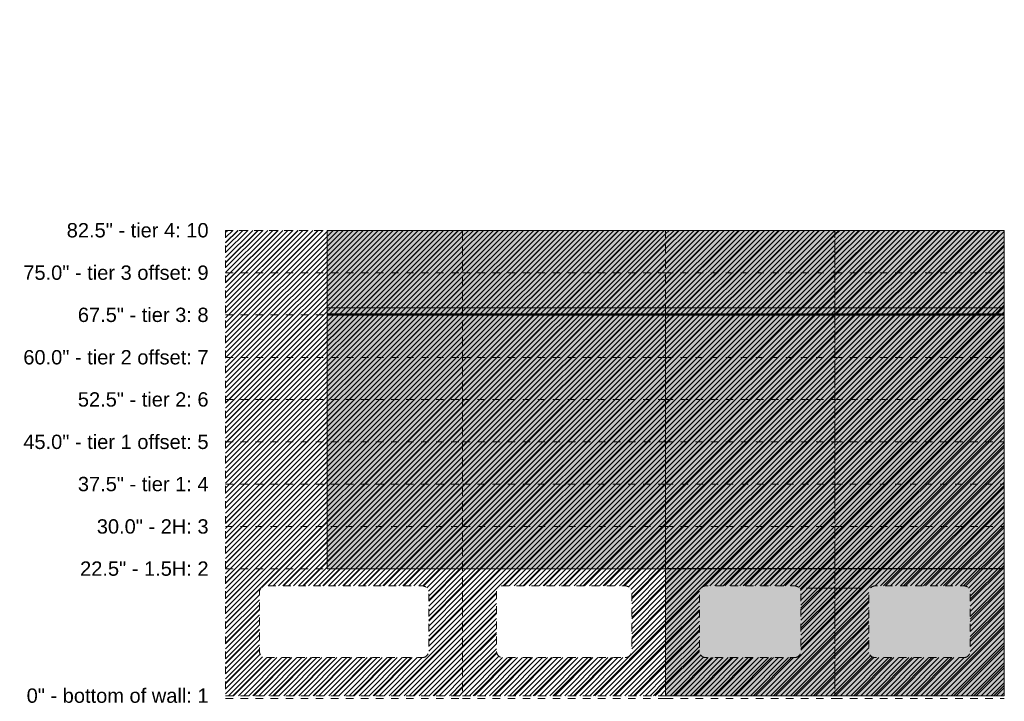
# Model space of a CAD drawing. Header units: inches. Extents: x -462 to -288, y -230 to 11.
# Tile 1 of 58: x -462 to -288, y -230 to -110. Entities that reach past the tile are written whole.
import ezdxf

# ---------------------------------------------------------------- set-up
doc = ezdxf.new("R2010")
doc.units = ezdxf.units.IN
doc.header["$LTSCALE"] = 32
doc.header["$MEASUREMENT"] = 0
doc.linetypes.add('Dash Style-1', pattern=[0.083328, 0.041656, -0.041672])
for name, color, linetype, lineweight in [('DashLine', 7, 'Dash Style-1', 13), ('DashLineFill', 7, 'Dash Style-1', 13), ('Drawing', 7, 'Continuous', 18), ('GreyFill', 7, 'Continuous', 13), ('None', 7, 'Continuous', 18), ('SolidLine', 7, 'Continuous', 15)]:
    doc.layers.add(name, color=color, linetype=linetype, lineweight=lineweight)
doc.layers.add('Electrical', color=1, linetype='Dash Style-1', lineweight=15, true_color=0xff0000)
doc.styles.add('Arial', font='arial.ttf')
pattern_1 = [(45, (0, 0), (-1.613016, 1.935715), []), (45, (-1.0608, 1.0608), (-0.4723461, 0.4167613), [])]
pattern_2 = [(45, (0, 0), (-0.33333333, -0.7222222), [])]

# ---------------------------------------------------------------- blocks, each defined once
blk = doc.blocks.new('Group-4')
at = {"layer": 'DashLineFill', "linetype": 'Continuous', "lineweight": 13}
h = blk.add_hatch(dxfattribs=at)
h.set_pattern_fill('Steel', color=253, style=0, pattern_type=2)
h.set_pattern_definition(pattern_1)
h.paths.add_polyline_path([(0, -157.98), (0, -240.5), (42.01, -240.5), (42.01, -157.98)])
edge = h.paths.add_edge_path()
edge.add_arc((34.83, -232.57), 1.18, 270, 360)
edge.add_line((36.01, -232.57), (36.01, -222.2))
edge.add_arc((34.83, -222.2), 1.18, 0, 90)
edge.add_line((34.83, -221.02), (7.18, -221.02))
edge.add_arc((7.18, -222.2), 1.18, 90, 180)
edge.add_line((6, -222.2), (6, -232.57))
edge.add_arc((7.18, -232.57), 1.18, 180, 270)
edge.add_line((7.18, -233.75), (34.83, -233.75))
h = blk.add_hatch(dxfattribs=at)
h.set_pattern_fill('Steel', color=253, style=0, pattern_type=2)
h.set_pattern_definition(pattern_1)
h.paths.add_polyline_path([(42.01, -157.98), (42.01, -240.5), (77.99, -240.5), (77.99, -157.98)])
edge = h.paths.add_edge_path()
edge.add_arc((70.81, -232.57), 1.18, 270, 360)
edge.add_line((71.99, -232.57), (71.99, -222.2))
edge.add_arc((70.81, -222.2), 1.18, 0, 90)
edge.add_line((70.81, -221.02), (49.19, -221.02))
edge.add_arc((49.19, -222.2), 1.18, 90, 180)
edge.add_line((48.01, -222.2), (48.01, -232.57))
edge.add_arc((49.19, -232.57), 1.18, 180, 270)
edge.add_line((49.19, -233.75), (70.81, -233.75))
h = blk.add_hatch(dxfattribs=at)
h.set_pattern_fill('Steel', color=253, style=0, pattern_type=2)
h.set_pattern_definition(pattern_1)
h.paths.add_polyline_path([(77.99, -157.98), (77.99, -240.5), (107.99, -240.5), (107.99, -157.98)])
edge = h.paths.add_edge_path()
edge.add_arc((100.81, -232.57), 1.18, 270, 360)
edge.add_line((101.99, -232.57), (101.99, -222.2))
edge.add_arc((100.81, -222.2), 1.18, 0, 90)
edge.add_line((100.81, -221.02), (85.17, -221.02))
edge.add_arc((85.17, -222.2), 1.18, 90, 180)
edge.add_line((83.99, -222.2), (83.99, -232.57))
edge.add_arc((85.17, -232.57), 1.18, 180, 270)
edge.add_line((85.17, -233.75), (100.81, -233.75))
h = blk.add_hatch(dxfattribs=at)
h.set_pattern_fill('Steel', color=253, style=0, pattern_type=2)
h.set_pattern_definition(pattern_1)
h.paths.add_polyline_path([(107.99, -157.98), (107.99, -240.5), (137.99, -240.5), (137.99, -157.98)])
edge = h.paths.add_edge_path()
edge.add_arc((130.81, -232.57), 1.18, 270, 360)
edge.add_line((131.99, -232.57), (131.99, -222.2))
edge.add_arc((130.81, -222.2), 1.18, 0, 90)
edge.add_line((130.81, -221.02), (115.17, -221.02))
edge.add_arc((115.17, -222.2), 1.18, 90, 180)
edge.add_line((113.99, -222.2), (113.99, -232.57))
edge.add_arc((115.17, -232.57), 1.18, 180, 270)
edge.add_line((115.17, -233.75), (130.81, -233.75))
at = {"layer": 'DashLine'}
for p, q in [((0, -157.98), (42.01, -157.98)), ((42.01, -157.98), (77.99, -157.98)), ((77.99, -157.98), (107.99, -157.98)), ((107.99, -157.98), (137.99, -157.98)), ((0, -165.5), (42.01, -165.5)), ((42.01, -165.5), (77.99, -165.5)), ((77.99, -165.5), (107.99, -165.5)), ((107.99, -165.5), (137.99, -165.5)), ((0, -172.98), (42.01, -172.98)), ((42.01, -172.98), (77.99, -172.98)), ((77.99, -172.98), (107.99, -172.98)), ((107.99, -172.98), (137.99, -172.98)), ((0, -180.5), (42.01, -180.5)), ((42.01, -180.5), (77.99, -180.5)), ((77.99, -180.5), (107.99, -180.5)), ((107.99, -180.5), (137.99, -180.5)), ((0, -187.98), (42.01, -187.98)), ((42.01, -187.98), (77.99, -187.98)), ((77.99, -187.98), (107.99, -187.98)), ((107.99, -187.98), (137.99, -187.98)), ((0, -195.5), (42.01, -195.5)), ((42.01, -195.5), (77.99, -195.5)), ((77.99, -195.5), (107.99, -195.5)), ((107.99, -195.5), (137.99, -195.5)), ((0, -202.98), (42.01, -202.98)), ((42.01, -202.98), (77.99, -202.98)), ((77.99, -202.98), (107.99, -202.98)), ((107.99, -202.98), (137.99, -202.98)), ((0, -210.5), (42.01, -210.5)), ((42.01, -210.5), (77.99, -210.5)), ((77.99, -210.5), (107.99, -210.5)), ((107.99, -210.5), (137.99, -210.5)), ((0, -217.98), (42.01, -217.98)), ((42.01, -217.98), (77.99, -217.98)), ((77.99, -217.98), (107.99, -217.98)), ((107.99, -217.98), (137.99, -217.98)), ((0, -240.5), (42.01, -240.5)), ((42.01, -240.5), (77.99, -240.5)), ((77.99, -240.5), (107.99, -240.5)), ((107.99, -240.5), (137.99, -240.5)), ((0, -241.02), (42.01, -241.02))]:
    blk.add_line(p, q, dxfattribs=at)
at = {"layer": 'DashLineFill'}
for p, q in [((42.01, -241.02), (77.99, -241.02)), ((77.99, -241.02), (107.99, -241.02)), ((107.99, -241.02), (137.99, -241.02))]:
    blk.add_line(p, q, dxfattribs=at)
at = {"layer": 'DashLineFill', "flags": 128}
for points in [[(0, -157.98), (0, -240.5), (42.01, -240.5), (42.01, -157.98)], [(42.01, -157.98), (42.01, -240.5), (77.99, -240.5), (77.99, -157.98)], [(77.99, -157.98), (77.99, -240.5), (107.99, -240.5), (107.99, -157.98)], [(107.99, -157.98), (107.99, -240.5), (137.99, -240.5), (137.99, -157.98)]]:
    blk.add_lwpolyline(points, close=True, dxfattribs=at)
for points in [[(34.83, -233.75, 0.414214), (36.01, -232.57), (36.01, -222.2, 0.414214), (34.83, -221.02), (7.18, -221.02, 0.414214), (6, -222.2), (6, -232.57, 0.414214), (7.18, -233.75)], [(70.81, -233.75, 0.414214), (71.99, -232.57), (71.99, -222.2, 0.414214), (70.81, -221.02), (49.19, -221.02, 0.414214), (48.01, -222.2), (48.01, -232.57, 0.414214), (49.19, -233.75)], [(100.81, -233.75, 0.414214), (101.99, -232.57), (101.99, -222.2, 0.414214), (100.81, -221.02), (85.17, -221.02, 0.414214), (83.99, -222.2), (83.99, -232.57, 0.414214), (85.17, -233.75)], [(130.81, -233.75, 0.414214), (131.99, -232.57), (131.99, -222.2, 0.414214), (130.81, -221.02), (115.17, -221.02, 0.414214), (113.99, -222.2), (113.99, -232.57, 0.414214), (115.17, -233.75)]]:
    blk.add_lwpolyline(points, format="xyb", close=True, dxfattribs=at)
at = {"layer": 'DashLine', "char_height": 2.5417, "attachment_point": 6, "line_spacing_factor": 0.969122, "style": 'Arial'}
for s, insert in [('82.5" - tier 4: 10', (-3, -157.98)), ('75.0" - tier 3 offset: 9', (-3, -165.5)), ('67.5" - tier 3: 8', (-3, -172.98)), ('60.0" - tier 2 offset: 7', (-3, -180.5)), ('52.5" - tier 2: 6', (-3, -187.98)), ('45.0" - tier 1 offset: 5', (-3, -195.5)), ('37.5" - tier 1: 4', (-3, -202.98)), ('30.0" - 2H: 3', (-3, -210.5)), ('22.5" - 1.5H: 2', (-3, -217.98)), ('0" - bottom of wall: 1', (-3, -240.5))]:
    blk.add_mtext(s, dxfattribs=dict(at, insert=insert))
blk = doc.blocks.new('SL Wall Panel (2D)')
at = {"layer": 'None'}
blk.add_blockref('Group-4', (0, 0), dxfattribs=at)
at = {"layer": 'Drawing', "color": 0, "flags": 1}
for tag in ['Catalog', 'Custom', 'FinishGroup', 'Discount', 'Tag', 'Item1', 'Item2', 'Item3', 'Item4', 'Item5', 'Item6', 'Item7', 'Item8', 'Item9', 'Item10', 'Item11', 'Item12', 'Item13', 'Item14', 'Item15', 'Item16', 'Item17', 'Item18', 'Item19', 'Item20', 'Item21', 'Item22', 'Item23', 'Item24', 'Item25', 'Option1', 'Option2', 'Option3', 'Option4', 'Option5', 'Option6', 'Option7', 'Option8', 'Option9', 'Option10', 'Option11', 'Option12']:
    blk.add_attdef(tag, (-102.5, -216.57), '', height=0.00709, dxfattribs=at)
blk = doc.blocks.new('Group-5')
at = {"layer": 'DashLineFill', "linetype": 'Continuous', "lineweight": 13}
h = blk.add_hatch(dxfattribs=at)
h.set_pattern_fill('Steel', color=253, style=0, pattern_type=2)
h.set_pattern_definition(pattern_1)
h.paths.add_polyline_path([(12, -12), (72, -12), (72, -12.25), (12, -12.25)])
at = {"layer": 'GreyFill', "linetype": 'Continuous', "lineweight": 0}
blk.add_hatch(color=254, dxfattribs=at).paths.add_polyline_path([(12, -228.92), (72, -228.92), (72, -251.48), (12, -251.48)])
at = {"layer": 'DashLineFill', "flags": 128}
blk.add_lwpolyline([(12, -12), (72, -12), (72, -12.25), (12, -12.25)], close=True, dxfattribs=at)
at = {"layer": 'GreyFill', "flags": 128}
blk.add_lwpolyline([(12, -228.92), (72, -228.92), (72, -251.48), (12, -251.48)], close=True, dxfattribs=at)
at = {"layer": 'SolidLine'}
blk.add_line((36.99, -232.38), (46.99, -232.38), dxfattribs=at)
at = {"layer": 'SolidLine', "flags": 128}
blk.add_lwpolyline([(12, -12.25), (72, -12.25), (72, -13.28), (12, -13.28)], close=True, dxfattribs=at)
blk = doc.blocks.new('Group-6')
at = {"layer": 'None'}
blk.add_blockref('Group-5', (0, 0), dxfattribs=at)
blk = doc.blocks.new('SL Wall Tile (2D)')
at = {"layer": 'None'}
blk.add_blockref('Group-6', (0, 0), dxfattribs=at)
at = {"layer": 'Drawing', "color": 0, "flags": 1}
for tag in ['Catalog', 'Custom', 'FinishGroup', 'Discount', 'Tag', 'Item1', 'Item2', 'Item3', 'Item4', 'Item5', 'Item6', 'Item7', 'Item8', 'Item9', 'Item10', 'Item11', 'Item12', 'Item13', 'Item14', 'Item15', 'Item16', 'Item17', 'Item18', 'Item19', 'Item20', 'Item21', 'Item22', 'Item23', 'Item24', 'Item25', 'Option1', 'Option2', 'Option3', 'Option4', 'Option5', 'Option6', 'Option7', 'Option8', 'Option9', 'Option10', 'Option11', 'Option12']:
    blk.add_attdef(tag, (-0.55, -214.53), '', height=0.00709, dxfattribs=at)
blk = doc.blocks.new('Group-7')
at = {"layer": 'DashLineFill', "linetype": 'Continuous', "lineweight": 13}
h = blk.add_hatch(dxfattribs=at)
h.set_pattern_fill('Steel', color=253, style=0, pattern_type=2)
h.set_pattern_definition(pattern_1)
h.paths.add_polyline_path([(12, -12), (72, -12), (72, -12.25), (12, -12.25)])
at = {"layer": 'GreyFill', "linetype": 'Continuous', "lineweight": 0}
blk.add_hatch(color=254, dxfattribs=at).paths.add_polyline_path([(12, -183.92), (72, -183.92), (72, -228.96), (12, -228.96)])
at = {"layer": 'DashLineFill', "flags": 128}
blk.add_lwpolyline([(12, -12), (72, -12), (72, -12.25), (12, -12.25)], close=True, dxfattribs=at)
at = {"layer": 'GreyFill', "flags": 128}
blk.add_lwpolyline([(12, -183.92), (72, -183.92), (72, -228.96), (12, -228.96)], close=True, dxfattribs=at)
at = {"layer": 'SolidLine', "flags": 128}
blk.add_lwpolyline([(12, -12.25), (72, -12.25), (72, -13.28), (12, -13.28)], close=True, dxfattribs=at)
blk = doc.blocks.new('Group-8')
at = {"layer": 'None'}
blk.add_blockref('Group-7', (0, 0), dxfattribs=at)
blk = doc.blocks.new('SL Wall Tile (2D)-1')
at = {"layer": 'None'}
blk.add_blockref('Group-8', (0, 0), dxfattribs=at)
at = {"layer": 'Drawing', "color": 0, "flags": 1}
for tag in ['Catalog', 'Custom', 'FinishGroup', 'Discount', 'Tag', 'Item1', 'Item2', 'Item3', 'Item4', 'Item5', 'Item6', 'Item7', 'Item8', 'Item9', 'Item10', 'Item11', 'Item12', 'Item13', 'Item14', 'Item15', 'Item16', 'Item17', 'Item18', 'Item19', 'Item20', 'Item21', 'Item22', 'Item23', 'Item24', 'Item25', 'Option1', 'Option2', 'Option3', 'Option4', 'Option5', 'Option6', 'Option7', 'Option8', 'Option9', 'Option10', 'Option11', 'Option12']:
    blk.add_attdef(tag, (-0.55, -192.01), '', height=0.00709, dxfattribs=at)
blk = doc.blocks.new('Group-9')
at = {"layer": 'DashLineFill', "linetype": 'Continuous', "lineweight": 13}
h = blk.add_hatch(dxfattribs=at)
h.set_pattern_fill('Steel', color=253, style=0, pattern_type=2)
h.set_pattern_definition(pattern_1)
h.paths.add_polyline_path([(12, -12), (72, -12), (72, -12.25), (12, -12.25)])
at = {"layer": 'GreyFill', "linetype": 'Continuous', "lineweight": 0}
blk.add_hatch(color=254, dxfattribs=at).paths.add_polyline_path([(12, -183.92), (72, -183.92), (72, -228.96), (12, -228.96)])
at = {"layer": 'DashLineFill', "flags": 128}
blk.add_lwpolyline([(12, -12), (72, -12), (72, -12.25), (12, -12.25)], close=True, dxfattribs=at)
at = {"layer": 'GreyFill', "flags": 128}
blk.add_lwpolyline([(12, -183.92), (72, -183.92), (72, -228.96), (12, -228.96)], close=True, dxfattribs=at)
at = {"layer": 'SolidLine', "flags": 128}
blk.add_lwpolyline([(12, -12.25), (72, -12.25), (72, -13.28), (12, -13.28)], close=True, dxfattribs=at)
blk = doc.blocks.new('Group-10')
at = {"layer": 'None'}
blk.add_blockref('Group-9', (0, 0), dxfattribs=at)
blk = doc.blocks.new('SL Wall Tile (2D)-2')
at = {"layer": 'None'}
blk.add_blockref('Group-10', (0, 0), dxfattribs=at)
at = {"layer": 'Drawing', "color": 0, "flags": 1}
for tag in ['Catalog', 'Custom', 'FinishGroup', 'Discount', 'Tag', 'Item1', 'Item2', 'Item3', 'Item4', 'Item5', 'Item6', 'Item7', 'Item8', 'Item9', 'Item10', 'Item11', 'Item12', 'Item13', 'Item14', 'Item15', 'Item16', 'Item17', 'Item18', 'Item19', 'Item20', 'Item21', 'Item22', 'Item23', 'Item24', 'Item25', 'Option1', 'Option2', 'Option3', 'Option4', 'Option5', 'Option6', 'Option7', 'Option8', 'Option9', 'Option10', 'Option11', 'Option12']:
    blk.add_attdef(tag, (-60.53, -192.01), '', height=0.00709, dxfattribs=at)
blk = doc.blocks.new('Group-11')
at = {"layer": 'DashLineFill', "linetype": 'Continuous', "lineweight": 13}
h = blk.add_hatch(dxfattribs=at)
h.set_pattern_fill('Steel', color=253, style=0, pattern_type=2)
h.set_pattern_definition(pattern_1)
h.paths.add_polyline_path([(12.02, -12), (132.02, -12), (132.02, -12.25), (12.02, -12.25)])
at = {"layer": 'GreyFill', "linetype": 'Continuous', "lineweight": 0}
blk.add_hatch(color=254, dxfattribs=at).paths.add_polyline_path([(12.02, -168.98), (132.02, -168.98), (132.02, -183.98), (12.02, -183.98)])
at = {"layer": 'DashLineFill', "flags": 128}
blk.add_lwpolyline([(12.02, -12), (132.02, -12), (132.02, -12.25), (12.02, -12.25)], close=True, dxfattribs=at)
at = {"layer": 'GreyFill', "flags": 128}
blk.add_lwpolyline([(12.02, -168.98), (132.02, -168.98), (132.02, -183.98), (12.02, -183.98)], close=True, dxfattribs=at)
at = {"layer": 'SolidLine', "flags": 128}
blk.add_lwpolyline([(12.02, -12.25), (132.02, -12.25), (132.02, -13.28), (12.02, -13.28)], close=True, dxfattribs=at)
blk = doc.blocks.new('Group-12')
at = {"layer": 'DashLine', "flags": 128}
blk.add_lwpolyline([(12.02, -13.28), (42.02, -13.28), (42.02, -15.7), (12.02, -15.7)], close=True, dxfattribs=at)
at = {"layer": 'SolidLine', "flags": 128}
blk.add_lwpolyline([(12.02, -13.28), (42.02, -13.28), (42.02, -13.53), (12.02, -13.53)], close=True, dxfattribs=at)
blk = doc.blocks.new('Group-13')
at = {"layer": 'DashLine', "flags": 128}
blk.add_lwpolyline([(42.02, -13.28), (72.02, -13.28), (72.02, -15.7), (42.02, -15.7)], close=True, dxfattribs=at)
at = {"layer": 'SolidLine', "flags": 128}
blk.add_lwpolyline([(42.02, -13.28), (72.02, -13.28), (72.02, -13.53), (42.02, -13.53)], close=True, dxfattribs=at)
blk = doc.blocks.new('Group-14')
at = {"layer": 'DashLine', "flags": 128}
blk.add_lwpolyline([(72.02, -13.28), (102.02, -13.28), (102.02, -15.7), (72.02, -15.7)], close=True, dxfattribs=at)
at = {"layer": 'SolidLine', "flags": 128}
blk.add_lwpolyline([(72.02, -13.28), (102.02, -13.28), (102.02, -13.53), (72.02, -13.53)], close=True, dxfattribs=at)
blk = doc.blocks.new('Group-15')
at = {"layer": 'DashLine', "flags": 128}
blk.add_lwpolyline([(102.02, -13.28), (132.02, -13.28), (132.02, -15.7), (102.02, -15.7)], close=True, dxfattribs=at)
at = {"layer": 'SolidLine', "flags": 128}
blk.add_lwpolyline([(102.02, -13.28), (132.02, -13.28), (132.02, -13.53), (102.02, -13.53)], close=True, dxfattribs=at)
blk = doc.blocks.new('Group-16')
at = {"layer": 'Electrical', "linetype": 'Continuous', "lineweight": 5, "true_color": 0xdd0000}
h = blk.add_hatch(dxfattribs=at)
h.set_pattern_fill('ElectricalHatch', color=12, style=0, pattern_type=2)
h.set_pattern_definition(pattern_2)
h.paths.add_polyline_path([(12.64, -13.28), (12.89, -13.28), (12.89, -16.32), (12.64, -16.32)])
h = blk.add_hatch(dxfattribs=at)
h.set_pattern_fill('ElectricalHatch', color=12, style=0, pattern_type=2)
h.set_pattern_definition(pattern_2)
edge = h.paths.add_edge_path()
edge.add_arc((12.77, -16.01), 0.312, 180, 270)
edge.add_line((12.77, -16.32), (131.27, -16.32))
edge.add_arc((131.27, -16.01), 0.312, 270, 360)
edge.add_arc((131.27, -16.01), 0.312, 0, 90)
edge.add_line((131.27, -15.7), (12.77, -15.7))
edge.add_arc((12.77, -16.01), 0.312, 90, 180)
at = {"layer": 'Electrical', "flags": 128}
blk.add_lwpolyline([(12.64, -13.28), (12.89, -13.28), (12.89, -16.32), (12.64, -16.32)], close=True, dxfattribs=at)
blk.add_lwpolyline([(12.46, -16.01, 0.414214), (12.77, -16.32), (131.27, -16.32, 0.414214), (131.58, -16.01, 0.414214), (131.27, -15.7), (12.77, -15.7, 0.414214)], format="xyb", close=True, dxfattribs=at)
at = {"layer": 'SolidLine', "flags": 128}
for points in [[(12.02, -13.53), (132.02, -13.53), (132.02, -25.54), (12.02, -25.54)], [(12.02, -182.72), (132.02, -182.72), (132.02, -183.74), (12.02, -183.74)], [(12.02, -183.74), (132.02, -183.74), (132.02, -183.98), (12.02, -183.98)]]:
    blk.add_lwpolyline(points, close=True, dxfattribs=at)
at = {"layer": 'None'}
for name in ['Group-12', 'Group-13', 'Group-14', 'Group-15']:
    blk.add_blockref(name, (0, 0), dxfattribs=at)
blk = doc.blocks.new('Group-17')
at = {"layer": 'None'}
for name in ['Group-11', 'Group-16']:
    blk.add_blockref(name, (0, 0), dxfattribs=at)
blk = doc.blocks.new('Group-18')
at = {"layer": 'None'}
blk.add_blockref('Group-17', (0, 0), dxfattribs=at)
blk = doc.blocks.new('SL Overhead (2D)')
at = {"layer": 'None'}
blk.add_blockref('Group-18', (0, 0), dxfattribs=at)
at = {"layer": 'Drawing', "color": 0, "flags": 1}
for tag in ['Catalog', 'Custom', 'FinishGroup', 'Discount', 'Tag', 'Item1', 'Item2', 'Item3', 'Item4', 'Item5', 'Item6', 'Item7', 'Item8', 'Item9', 'Item10', 'Item11', 'Item12', 'Item13', 'Item14', 'Item15', 'Item16', 'Item17', 'Item18', 'Item19', 'Item20', 'Item21', 'Item22', 'Item23', 'Item24', 'Item25', 'Option1', 'Option2', 'Option3', 'Option4', 'Option5', 'Option6', 'Option7', 'Option8', 'Option9', 'Option10', 'Option11', 'Option12']:
    blk.add_attdef(tag, (-60.52, -147.03), '', height=0.00709, dxfattribs=at)

msp = doc.modelspace()

# ---------------------------------------------------------------- block references
at = {"layer": 'Drawing'}
for name, p in [('SL Wall Panel (2D)', (-426, 11)), ('SL Wall Tile (2D)-2', (-419.99, 21.98)), ('SL Overhead (2D)', (-419.99, 21.98)), ('SL Wall Tile (2D)', (-360.01, 21.98)), ('SL Wall Tile (2D)-1', (-360.01, 21.98))]:
    msp.add_blockref(name, p, dxfattribs=at)

doc.saveas('drawing.dxf')
